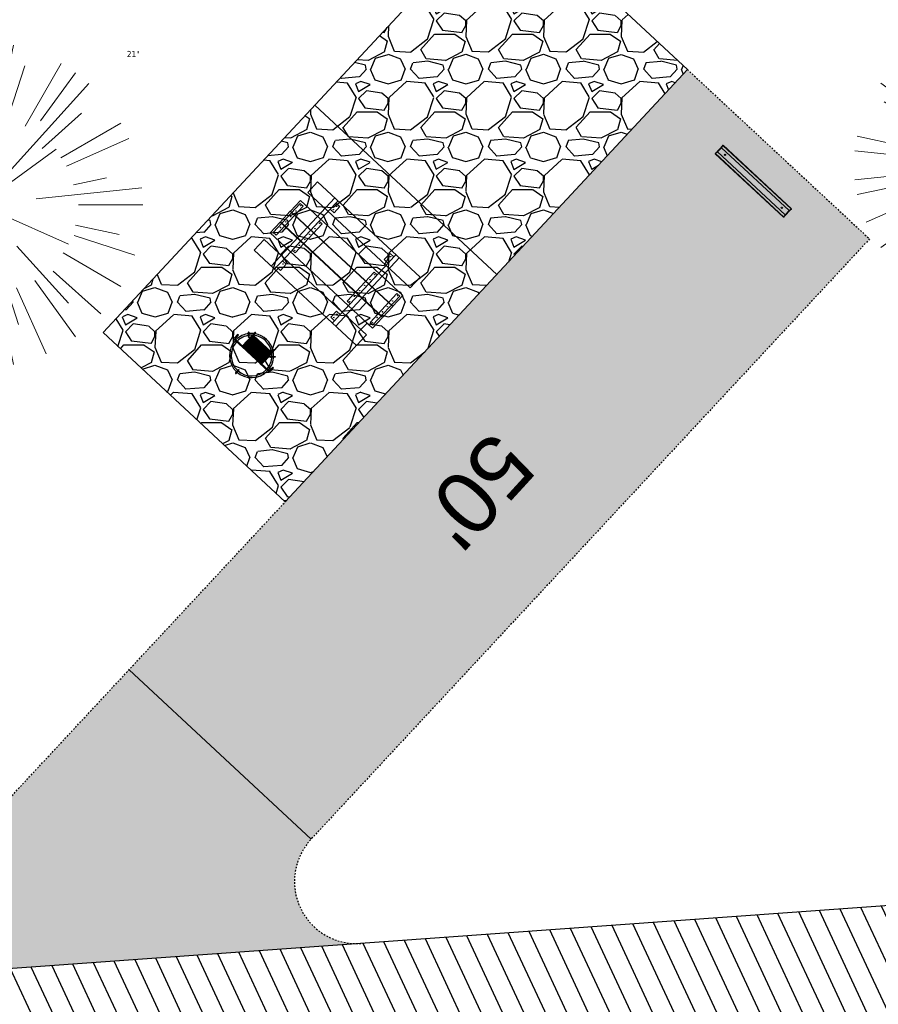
# Model space of a CAD drawing. Header units: feet. Extents: x 1134296 to 1140710, y 647902 to 649877.
# Tile 30 of 57: x 1134661 to 1134717, y 649010 to 649073. Entities that reach past the tile are written whole.
import ezdxf
from ezdxf.lldxf.tags import DXFTag

# ---------------------------------------------------------------- set-up
doc = ezdxf.new("R2010")
doc.units = ezdxf.units.FT
doc.header["$MEASUREMENT"] = 0
doc.linetypes.add('CENTER2', pattern=[1.125, 0.75, -0.125, 0.125, -0.125])
doc.linetypes.add('RAD', pattern=[0.13, 0.08, -0.05])
for name, color, linetype, lineweight in [('-ANGLE-IRON', 8, 'Continuous', 25), ('V-SITE-VEGE', 55, 'Continuous', 18), ('V-SITE-VEGE-TEXT', 8, 'Continuous', 18)]:
    doc.layers.add(name, color=color, linetype=linetype, lineweight=lineweight)
for name, color, linetype in [('-BOLTS-LAGS-SCREWS', 7, 'Continuous'), ('-CONCRETE', 9, 'Continuous'), ('-HARDWARE', 7, 'Continuous'), ('-TIMBER', 5, 'Continuous'), ('C-CAMPSITE-PADS', 6, 'Continuous'), ('C-PRKG-ASPH', 8, 'Continuous'), ('C-PRKG-GRVL', 8, 'Continuous'), ('C-PRKG-WHEL-STOP', 9, 'Continuous'), ('C-ROAD-ASPHALT', 1, 'Continuous'), ('C-ROAD-CNTR', 1, 'CENTER2'), ('C-ROAD-GRVL', 1, 'RAD'), ('C-SWLK-GRVL-PATT', 8, 'Continuous'), ('C-UTIL-WATER-MEP', 7, 'WATER (.5x)'), ('G-XREF', 7, 'Continuous')]:
    doc.layers.add(name, color=color, linetype=linetype)
doc.styles.add('Arial', font='arial.ttf')
doc.styles.add('SEI-Dim & Leader', font='tahoma.ttf')
doc.styles.get("Standard").update_dxf_attribs({"font": 'arial.ttf'})
tags = doc.linetypes.add('WATER (.5x)', pattern='A,0.75,-0.2,["W",Standard,S=0.08,R=0,X=-0.1,Y=-0.04],-0.05', length=1).pattern_tags.tags
tags[6] = DXFTag(74, 10)
pattern_1 = [(115, (0, 0), (-1.132884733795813, -0.5282728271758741), [])]

# ---------------------------------------------------------------- blocks, each defined once
blk = doc.blocks.new('V-SITE-VEGE-Coniferious Tree 2')
at = {"color": 0, "linetype": 'ByBlock'}
for p, q in [((-0.0574950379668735, 0.2703678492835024), (-0.1039851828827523, 0.4890788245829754)), ((-0.0003172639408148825, 0.0025937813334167), (-0.05229705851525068, 0.4972664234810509)), ((-3.601054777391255e-05, 0.2219193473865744), (-3.601054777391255e-05, 0.5000060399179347)), ((0.02890183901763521, 0.2753366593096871), (0.05222503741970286, 0.4972664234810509)), ((0.0571938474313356, 0.2692740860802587), (0.1039131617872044, 0.4890788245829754)), ((-0.06264093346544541, 0.1926377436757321), (-0.1545378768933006, 0.4755369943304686)), ((-0.1460065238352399, 0.2528363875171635), (-0.2500390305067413, 0.4330260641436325)), ((0.06850648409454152, 0.2109817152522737), (0.1382469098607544, 0.425630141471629)), ((0.139142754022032, 0.2410654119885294), (0.2499670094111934, 0.4330260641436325)), ((-0.07913071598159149, 0.1088658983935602), (-0.2939353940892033, 0.4045257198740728)), ((0.1868724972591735, 0.2572635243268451), (0.2938633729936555, 0.4045257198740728)), ((-0.1756943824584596, 0.1950752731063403), (-0.3346129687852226, 0.3715878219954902)), ((0.09777767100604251, 0.108636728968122), (0.3345409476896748, 0.3715878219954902)), ((-0.2201011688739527, 0.1598873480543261), (-0.4045617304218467, 0.2938993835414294)), ((0.1919663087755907, 0.1728666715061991), (0.3115823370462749, 0.2805763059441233)), ((0.2487690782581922, 0.143647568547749), (0.4329900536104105, 0.2500030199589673)), ((-0.2844040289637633, 0.1641894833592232), (-0.393144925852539, 0.2269610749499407)), ((0.2658942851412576, 0.1183972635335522), (0.4567507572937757, 0.2033670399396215)), ((-0.0009318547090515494, -0.0006770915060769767), (0.2349564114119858, 0.1707208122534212)), ((-0.2961437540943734, 0.06292784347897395), (-0.4891148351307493, 0.1039491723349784)), ((-0.01992166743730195, 0.008854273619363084), (-0.2318825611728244, 0.1032199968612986)), ((0.2872695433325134, 0.06106323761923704), (0.3884790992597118, 0.08257391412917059)), ((-0.3060292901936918, 0.03215663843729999), (-0.4973024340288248, 0.05226104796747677)), ((0.173080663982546, 0.01818771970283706), (0.497230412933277, 0.05226104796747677)), ((0.3024988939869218, 0), (0.4999700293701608, 0)), ((-0.2182782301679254, -0.02292736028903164), (-0.4973024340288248, -0.05226104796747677)), ((-0.02300503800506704, -0.02554197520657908), (-0.2137781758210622, -0.2373882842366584)), ((0.01849546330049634, -0.008260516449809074), (0.2719985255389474, -0.1211160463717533)), ((-0.302185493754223, -0.0642195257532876), (-0.4891148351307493, -0.1039491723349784)), ((0.2936342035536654, -0.06241742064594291), (0.4274066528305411, -0.09084484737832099)), ((-0.1320480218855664, -0.1188660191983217), (-0.3716238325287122, -0.3345769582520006)), ((0.2891445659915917, -0.09395946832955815), (0.4755009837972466, -0.1545018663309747)), ((-0.2881436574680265, -0.1282723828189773), (-0.4568227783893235, -0.2033670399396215)), ((0.04781873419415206, -0.1473038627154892), (0.1192466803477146, -0.3671294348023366)), ((0.1143820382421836, -0.1271057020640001), (0.2718110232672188, -0.301920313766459)), ((0.2555295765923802, -0.1475434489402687), (0.4329900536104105, -0.2500030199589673)), ((-0.254528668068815, -0.1848980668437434), (-0.4045617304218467, -0.2938993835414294)), ((0.2253521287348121, -0.2029399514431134), (0.3715518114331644, -0.3345769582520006)), ((0.1688618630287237, -0.2324611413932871), (0.2938633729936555, -0.4045257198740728)), ((-0.1842986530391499, -0.2536176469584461), (-0.2766747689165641, -0.3807650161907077)), ((0.1131111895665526, -0.2541280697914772), (0.2033310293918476, -0.4567867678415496)), ((-0.1213812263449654, -0.2725449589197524), (-0.1855903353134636, -0.4167758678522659)), ((-0.09098502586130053, -0.2799408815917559), (-0.1545378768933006, -0.4755369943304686)), ((-0.02966136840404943, -0.2817638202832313), (-0.04434904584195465, -0.4216092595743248)), ((-3.601054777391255e-05, -0.2817638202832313), (-3.601054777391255e-05, -0.5000060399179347)), ((0.06104806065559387, -0.2873055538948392), (0.1039131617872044, -0.4890788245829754))]:
    blk.add_line(p, q, dxfattribs=at)
blk.add_circle((-3.601054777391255e-05, 0), 0.02083358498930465)
blk = doc.blocks.new('C_XBASE-PACTOLA_02403811')
at = {"layer": 'V-SITE-VEGE'}
for p, xscale, yscale, zscale in [((1134724.024, 649063.838), 17.99978256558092, 17.99978256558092, 17.99978256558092), ((1134658.752, 649061.302), 20.99974632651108, 20.99974632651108, 20.99974632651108)]:
    blk.add_blockref('V-SITE-VEGE-Coniferious Tree 2', p, dxfattribs=dict(at, xscale=xscale, yscale=yscale, zscale=zscale))
at = {"layer": 'V-SITE-VEGE-TEXT', "insert": (1134668.223234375, 649070.802), "char_height": 0.4, "attachment_point": 7, "style": 'SEI-Dim & Leader'}
blk.add_mtext('21"', dxfattribs=at)
blk = doc.blocks.new('Wheel_Stop')
for points in [[(-36, 6.75), (36, 6.75)], [(-36, -2.25), (-36, 6.75)], [(-35.625, 4.5), (-36, 6.75)], [(-35.625, 0), (-36, -2.25)], [(-35.955, 6.48), (35.955, 6.48)], [(-35.625, 4.5), (-35.625, 0)], [(-35.625, 4.5), (35.625, 4.5)], [(-35.625, 0), (35.625, 0)], [(35.625, 4.5), (36, 6.75)], [(35.625, 4.5), (35.625, 0)], [(35.625, 0), (36, -2.25)], [(36, -2.25), (36, 6.75)], [(-36, -2.25), (36, -2.25)], [(-35.955, -1.98), (35.955, -1.98)]]:
    blk.add_lwpolyline(points)
for centre in [(-30, 2.25), (30, 2.25)]:
    blk.add_circle(centre, 0.5)
blk = doc.blocks.new('10FT_Precast Table')
at = {"layer": '-ANGLE-IRON'}
for p, q in [((-28.53399626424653, 27.12499979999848), (-28.53399626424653, 33.62500020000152)), ((-28.53399626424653, 33.62500020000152), (-24.53403626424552, 33.62500020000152)), ((-24.53403626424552, 33.62500020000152), (-24.53403626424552, 27.12499979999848)), ((28.46604333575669, 27.12499979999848), (28.46604333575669, 33.62500020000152)), ((28.46604333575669, 33.62500020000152), (32.4660033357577, 33.62500020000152)), ((32.4660033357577, 33.62500020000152), (32.4660033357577, 27.12499979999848)), ((-24.53403626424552, 27.12499979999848), (-28.53399626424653, 27.12499979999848)), ((32.4660033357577, 27.12499979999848), (28.46604333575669, 27.12499979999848)), ((-49.49999999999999, 15.84066587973), (-52.49999999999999, 15.84066587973)), ((-52.49999999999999, 15.84066587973), (-52.49999999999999, -14.65933416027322)), ((-49.49999999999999, -14.65933416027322), (-49.49999999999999, 15.84066587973)), ((-25.53399626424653, 15.8406658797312), (-28.53399626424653, 15.8406658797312)), ((-28.53399626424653, 15.8406658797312), (-28.53399626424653, -14.65933416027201)), ((-25.53399626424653, -14.65933416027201), (-25.53399626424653, 15.8406658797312)), ((32.4660033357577, 15.84066587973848), (29.4660033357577, 15.84066587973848)), ((29.4660033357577, 15.84066587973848), (29.4660033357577, -14.65933416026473)), ((32.4660033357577, -14.65933416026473), (32.4660033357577, 15.84066587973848)), ((52.50000000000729, 15.8406658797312), (49.50000000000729, 15.8406658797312)), ((49.50000000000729, 15.8406658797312), (49.50000000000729, -14.65933416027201)), ((52.50000000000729, -14.65933416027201), (52.50000000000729, 15.8406658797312)), ((-52.49999999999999, -14.65933416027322), (-49.49999999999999, -14.65933416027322)), ((-28.53399626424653, -14.65933416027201), (-25.53399626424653, -14.65933416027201)), ((29.4660033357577, -14.65933416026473), (32.4660033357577, -14.65933416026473)), ((49.50000000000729, -14.65933416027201), (52.50000000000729, -14.65933416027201)), ((-28.53399626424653, -33.62500019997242), (-28.53399626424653, -27.12499979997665)), ((-28.53399626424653, -27.12499979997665), (-24.53403626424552, -27.12499979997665)), ((-24.53403626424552, -27.12499979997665), (-24.53403626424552, -33.62500019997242)), ((28.46604333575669, -33.62500019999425), (28.46604333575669, -27.1249997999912)), ((28.46604333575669, -27.1249997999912), (32.4660033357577, -27.1249997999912)), ((32.4660033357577, -27.1249997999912), (32.4660033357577, -33.62500019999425)), ((-24.53403626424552, -33.62500019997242), (-28.53399626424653, -33.62500019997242)), ((32.4660033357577, -33.62500019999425), (28.46604333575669, -33.62500019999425))]:
    blk.add_line(p, q, dxfattribs=at)
at = {"layer": '-BOLTS-LAGS-SCREWS'}
for centre in [(-26.53401626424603, 32.12500020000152), (30.46602333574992, 32.12500020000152), (-26.53401626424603, 28.62499979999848), (30.46602333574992, 28.62499979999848), (-50.99999999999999, 14.84066987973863), (-50.99999999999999, 9.340670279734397), (-27.03399626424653, 14.84066987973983), (-27.03399626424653, 9.340670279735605), (30.9660033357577, 14.84066987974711), (30.9660033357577, 9.34067027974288), (51.00000000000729, 14.84066987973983), (51.00000000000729, 9.340670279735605), (-50.99999999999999, 3.340670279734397), (-27.03399626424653, 3.340670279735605), (30.9660033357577, 3.340670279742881), (51.00000000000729, 3.340670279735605), (-50.99999999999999, -2.159338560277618), (-27.03399626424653, -2.15933856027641), (30.9660033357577, -2.159338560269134), (51.00000000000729, -2.15933856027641), (-50.99999999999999, -8.159338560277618), (-50.99999999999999, -13.65933816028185), (-27.03399626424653, -8.15933856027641), (-27.03399626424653, -13.65933816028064), (30.9660033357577, -8.159338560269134), (30.9660033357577, -13.65933816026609), (51.00000000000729, -8.15933856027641), (51.00000000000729, -13.65933816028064), (-26.53401626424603, -28.62499979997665), (30.46602333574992, -28.6249997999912), (-26.53401626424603, -32.12500019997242), (30.46602333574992, -32.12500019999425)]:
    blk.add_circle(centre, 0.15625000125, dxfattribs=at)
at = {"layer": '-CONCRETE'}
for p, q in [((-32.03399630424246, -35.99999999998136), (-32.03399630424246, 35.99999999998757)), ((-28.53399626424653, 35.99999999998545), (-28.53399626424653, 33.62500020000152)), ((32.4660033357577, 36), (32.4660033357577, 33.62500020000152)), ((35.96600337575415, -35.99999999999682), (35.96600337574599, 35.99999999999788)), ((-28.53399626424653, -27.12499979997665), (-28.53399626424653, 27.12499979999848)), ((32.4660033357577, -27.1249997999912), (32.4660033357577, 27.12499979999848)), ((-28.53399626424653, -35.99999999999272), (-28.53399626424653, -33.62500019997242)), ((32.4660033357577, -33.62500019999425), (32.4660033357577, -36))]:
    blk.add_line(p, q, dxfattribs=at)
at = {"layer": '-TIMBER'}
for p, q in [((-53.99999999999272, 24.74999999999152), (-54, 35.99999999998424)), ((-54, 35.99999999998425), (54, 36.0000000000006)), ((54.00000000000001, 24.75000000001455), (54.00000000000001, 36)), ((-54, 24.74999999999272), (53.99999999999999, 24.74999999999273)), ((-53.99999999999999, 6.465667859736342), (-53.99999999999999, 17.71566785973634)), ((-53.99999999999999, 17.71566785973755), (54, 17.71566785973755)), ((54.00000000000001, 17.71566785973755), (54.00000000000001, 6.46566785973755)), ((-53.99999999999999, 6.46566785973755), (54, 6.46566785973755)), ((-53.99999999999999, -5.034336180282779), (-53.99999999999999, 6.215667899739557)), ((-53.99999999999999, 6.215667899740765), (54, 6.215667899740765)), ((54.00000000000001, 6.215667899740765), (54.00000000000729, -5.034336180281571)), ((54.00000000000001, -5.034336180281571), (-53.99999999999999, -5.034336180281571)), ((-53.99999999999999, -16.53433614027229), (-53.99999999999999, -5.28433614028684)), ((54.00000000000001, -5.284336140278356), (-53.99999999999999, -5.284336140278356)), ((54.00000000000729, -5.28433614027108), (54.00000000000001, -16.53433614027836)), ((54.00000000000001, -16.53433614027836), (-53.99999999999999, -16.53433614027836)), ((-54, -35.99999999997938), (-53.99999999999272, -24.74999999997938)), ((-54, -24.74999999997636), (53.99999999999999, -24.75000000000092)), ((54.00000000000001, -36), (54.00000000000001, -24.75)), ((-54, -35.99999999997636), (53.99999999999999, -36.00000000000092))]:
    blk.add_line(p, q, dxfattribs=at)
blk = doc.blocks.new('*X386')
at = {"color": 0}
for p, q in [((146.0622026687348, 353.5980429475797), (146.1426743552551, 353.6785146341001)), ((146.0622026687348, 352.8909361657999), (146.8122026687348, 353.6409361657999)), ((146.0622026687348, 352.5373827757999), (146.8122026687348, 353.2873827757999)), ((146.0622026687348, 351.8302759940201), (146.8122026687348, 352.5802759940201)), ((146.0622026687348, 351.4767226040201), (146.8122026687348, 352.2267226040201)), ((146.0622026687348, 350.7696158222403), (146.8122026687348, 351.5196158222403)), ((146.3246548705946, 350.6785146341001), (146.8122026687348, 351.1660624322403))]:
    blk.add_line(p, q, dxfattribs=at)
blk = doc.blocks.new('Pilot Rocks FS-30_18_PA')
at = {"layer": '-HARDWARE'}
for p, q in [((-8.817777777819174, 0.04421580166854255), (-17.86666666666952, 0.04421580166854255)), ((-17.86666666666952, 0.04421580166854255), (-12.77892653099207, 0.04421580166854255)), ((-10.20000000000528, 0.04421580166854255), (10.19999999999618, 0.04421580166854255)), ((8.817777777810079, 0.04421580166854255), (17.86666666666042, 0.04421580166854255)), ((12.77892653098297, 0.04421580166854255), (17.86666666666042, 0.04421580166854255)), ((-18.93333333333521, -4.555784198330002), (-18.93333333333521, -1.355784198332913)), ((-18.93333333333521, -1.355784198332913), (-18.86666666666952, -1.355784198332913)), ((-18.86666666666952, -1.355784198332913), (-18.86666666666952, -0.9557841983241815)), ((-18.86666666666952, -1.355784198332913), (-18.86666666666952, -0.9557841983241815)), ((-18.20000000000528, -1.355784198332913), (-18.20000000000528, -0.9557841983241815)), ((-18.20000000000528, -0.9557841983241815), (-18.20000000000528, -1.355784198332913)), ((-18.20000000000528, -1.355784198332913), (-18.13333333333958, -1.355784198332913)), ((-18.13333333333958, -1.355784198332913), (-18.13333333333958, -4.555784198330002)), ((-8.817777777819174, -0.6224508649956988), (-17.86666666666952, -0.6224508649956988)), ((-13.33940419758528, -0.6224508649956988), (-17.86666666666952, -0.6224508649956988)), ((-10.20000000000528, -0.6224508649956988), (10.19999999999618, -0.6224508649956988)), ((-10.20000000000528, -0.6224508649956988), (-10.20000000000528, -11.31238912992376)), ((-9.533333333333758, -0.6224508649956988), (-9.533333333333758, -11.31238912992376)), ((-8.817777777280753, -0.6224508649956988), (-8.817777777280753, -11.64572246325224)), ((-8.284444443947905, -0.6224508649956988), (-8.284444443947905, -11.64572246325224)), ((-7.502222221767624, -0.6224508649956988), (-7.502222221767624, -11.64572246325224)), ((-6.9688888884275, -0.6224508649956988), (-6.9688888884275, -11.64572246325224)), ((-6.18666666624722, -0.6224508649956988), (-6.18666666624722, -11.64572246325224)), ((-5.653333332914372, -0.6224508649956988), (-5.653333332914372, -11.64572246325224)), ((-4.871111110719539, -0.6224508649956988), (-4.871111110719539, -11.64572246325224)), ((-4.337777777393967, -0.6224508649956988), (-4.337777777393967, -11.64572246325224)), ((-3.555555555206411, -0.6224508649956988), (-3.555555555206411, -11.64572246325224)), ((-3.022222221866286, -0.6224508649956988), (-3.022222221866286, -11.64572246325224)), ((-2.23999999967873, -0.6224508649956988), (-2.23999999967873, -11.64572246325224)), ((-1.706666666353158, -0.6224508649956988), (-1.706666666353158, -11.64572246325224)), ((-0.9244444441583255, -0.6224508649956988), (-0.9244444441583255, -11.64572246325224)), ((-0.3911111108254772, -0.6224508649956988), (-0.3911111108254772, -11.64572246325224)), ((0.3911111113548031, -0.6224508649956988), (0.3911111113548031, -11.64572246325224)), ((0.9244444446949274, -0.6224508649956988), (0.9244444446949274, -11.64572246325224)), ((1.706666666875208, -0.6224508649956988), (1.706666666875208, -11.64572246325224)), ((2.240000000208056, -0.6224508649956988), (2.240000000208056, -11.64572246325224)), ((3.022222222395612, -0.6224508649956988), (3.022222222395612, -11.64572246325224)), ((3.555555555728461, -0.6224508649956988), (3.555555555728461, -11.64572246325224)), ((4.337777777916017, -0.6224508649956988), (4.337777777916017, -11.64572246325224)), ((4.871111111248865, -0.6224508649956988), (4.871111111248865, -11.64572246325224)), ((5.653333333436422, -0.6224508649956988), (5.653333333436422, -11.64572246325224)), ((6.18666666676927, -0.6224508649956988), (6.18666666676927, -11.64572246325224)), ((6.968888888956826, -0.6224508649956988), (6.968888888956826, -11.64572246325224)), ((7.502222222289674, -0.6224508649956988), (7.502222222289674, -11.64572246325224)), ((8.28444444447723, -0.6224508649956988), (8.28444444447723, -11.64572246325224)), ((8.817777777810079, -0.6224508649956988), (8.817777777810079, -11.64572246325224)), ((17.86666666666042, -0.6224508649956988), (8.817777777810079, -0.6224508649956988)), ((9.533333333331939, -0.6224508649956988), (9.533333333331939, -11.31238912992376)), ((10.19999999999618, -0.6224508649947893), (10.19999999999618, -11.31238912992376)), ((18.13333333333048, -4.555784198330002), (18.13333333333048, -1.355784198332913)), ((18.13333333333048, -1.355784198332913), (18.19999999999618, -1.355784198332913)), ((18.93333333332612, -4.555784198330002), (18.13333333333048, -4.555784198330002)), ((18.19999999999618, -1.355784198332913), (18.19999999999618, -0.9557841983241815)), ((18.19999999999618, -1.355784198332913), (18.19999999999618, -0.9557841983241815)), ((18.86666666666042, -1.355784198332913), (18.86666666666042, -0.9557841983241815)), ((18.86666666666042, -0.9557841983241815), (18.86666666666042, -1.355784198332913)), ((18.86666666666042, -1.355784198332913), (18.93333333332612, -1.355784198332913)), ((18.93333333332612, -1.355784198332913), (18.93333333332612, -4.555784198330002)), ((-10.20000000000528, -11.31238912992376), (-10.20000000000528, -14.84572246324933)), ((-10.20000000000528, -13.68324198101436), (-10.20000000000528, -14.84572246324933)), ((-9.533333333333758, -11.31238912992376), (-9.533333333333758, -14.84572246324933)), ((-9.533333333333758, -11.64572246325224), (9.533333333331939, -11.64572246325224)), ((-9.533333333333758, -12.31238912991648), (9.533333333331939, -12.31238912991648)), ((-9.533333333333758, -14.84572246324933), (-9.533333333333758, -14.47618734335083)), ((9.533333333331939, -11.31238912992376), (9.533333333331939, -14.84572246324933)), ((9.533333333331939, -14.47618734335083), (9.533333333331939, -14.84572246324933)), ((10.19999999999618, -11.31238912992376), (10.19999999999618, -14.84572246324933)), ((10.19999999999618, -14.84572246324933), (10.19999999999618, -13.68324198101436))]:
    blk.add_line(p, q, dxfattribs=at)
at = {"layer": '-HARDWARE', "flags": 128}
for points in [[(0.04426932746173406, 18.18944163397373, 1), (-0.6223972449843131, 18.18908719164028), (-0.6206959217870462, 14.98908764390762, 1), (0.04597065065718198, 14.98944208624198), (0.04426932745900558, 18.18944163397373)], [(-11.77825193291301, -8.933957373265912, -1), (-11.29140720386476, -9.3893985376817), (-13.47752479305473, -11.72625323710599, -1), (-13.96436952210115, -11.27081207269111), (-11.77825193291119, -8.93395737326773)], [(11.77825193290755, -8.933957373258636, 1), (11.29140720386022, -9.389398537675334), (13.47752479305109, -11.72625323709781, 1), (13.96436952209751, -11.27081207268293), (11.77825193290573, -8.933957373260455)]]:
    blk.add_lwpolyline(points, format="xyb", dxfattribs=at)
at = {"layer": '-HARDWARE'}
for points in [[(-18.93333333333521, -4.555784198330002), (-18.93333333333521, -1.355784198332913), (-18.13333333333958, -1.355784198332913), (-18.13333333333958, -4.555784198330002)], [(-7.502222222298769, -11.64572246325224), (-8.28444444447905, -11.64572246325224), (-8.28444444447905, -0.6224508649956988), (-7.502222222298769, -0.6224508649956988)], [(-6.186666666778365, -11.64572246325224), (-6.968888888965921, -11.64572246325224), (-6.968888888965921, -0.6224508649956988), (-6.186666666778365, -0.6224508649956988)], [(-4.87111111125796, -11.64572246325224), (-5.653333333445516, -11.64572246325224), (-5.653333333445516, -0.6224508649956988), (-4.87111111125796, -0.6224508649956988)], [(-3.555555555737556, -11.64572246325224), (-4.337777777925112, -11.64572246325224), (-4.337777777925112, -0.6224508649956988), (-3.555555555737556, -0.6224508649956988)], [(-2.240000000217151, -11.64572246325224), (-3.022222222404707, -11.64572246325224), (-3.022222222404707, -0.6224508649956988), (-2.240000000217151, -0.6224508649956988)], [(-0.9244444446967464, -11.64572246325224), (-1.706666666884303, -11.64572246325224), (-1.706666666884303, -0.6224508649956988), (-0.9244444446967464, -0.6224508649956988)], [(-0.3911111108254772, -11.64572246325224), (0.3911111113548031, -11.64572246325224), (0.3911111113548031, -0.6224508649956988), (-0.3911111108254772, -0.6224508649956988)], [(0.9244444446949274, -11.64572246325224), (1.706666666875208, -11.64572246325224), (1.706666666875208, -0.6224508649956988), (0.9244444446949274, -0.6224508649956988)], [(2.240000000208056, -11.64572246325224), (3.022222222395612, -11.64572246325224), (3.022222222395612, -0.6224508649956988), (2.240000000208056, -0.6224508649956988)], [(3.555555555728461, -11.64572246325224), (4.337777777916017, -11.64572246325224), (4.337777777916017, -0.6224508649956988), (3.555555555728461, -0.6224508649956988)], [(4.871111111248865, -11.64572246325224), (5.653333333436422, -11.64572246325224), (5.653333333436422, -0.6224508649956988), (4.871111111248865, -0.6224508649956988)], [(6.18666666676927, -11.64572246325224), (6.968888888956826, -11.64572246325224), (6.968888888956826, -0.6224508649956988), (6.18666666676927, -0.6224508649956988)], [(7.502222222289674, -11.64572246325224), (8.28444444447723, -11.64572246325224), (8.28444444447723, -0.6224508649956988), (7.502222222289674, -0.6224508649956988)], [(18.93333333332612, -4.555784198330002), (18.93333333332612, -1.355784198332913), (18.13333333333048, -1.355784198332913), (18.13333333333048, -4.555784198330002)]]:
    blk.add_lwpolyline(points, close=True, dxfattribs=at)
for centre, radius, start, end in [((0, 9.094947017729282e-13), 17.06666666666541, 0.1484403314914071, 179.8515596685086), ((0, 0), 15.73333333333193, 0.1610200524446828, 179.8389799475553), ((-17.86666666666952, -0.9557841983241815), 1, 90, 180), ((-17.86666666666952, -0.9557841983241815), 1, 90, 180), ((17.86666666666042, -0.9557841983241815), 1, 0, 90), ((17.86666666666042, -0.9557841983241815), 1, 0, 90), ((-17.86666666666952, -0.9557841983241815), 0.3333333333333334, 90, 180), ((-17.86666666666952, -0.9557841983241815), 0.3333333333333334, 90, 180), ((0, 9.094947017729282e-13), 17.06666666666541, 182.0901397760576, 220.7490543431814), ((0, 0), 15.73333333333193, 182.2673591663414, 220.2247561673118), ((0, 0), 15.73333333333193, 319.7752438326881, 357.7326408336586), ((0, 9.094947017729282e-13), 17.06666666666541, 319.2509456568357, 357.9098602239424), ((17.86666666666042, -0.9557841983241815), 0.3333333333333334, 0, 90), ((17.86666666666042, -0.9557841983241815), 0.3333333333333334, 0, 90), ((-9.094947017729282e-13, 1.818989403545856e-12), 17.06666666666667, 220.7490543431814, 233.2977773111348), ((-9.094947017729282e-13, 1.818989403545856e-12), 15.73333333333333, 220.2247561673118, 229.5860659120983), ((-9.866666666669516, -11.64572246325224), 0.3333333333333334, 0, 180), ((-9.866666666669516, -14.84572246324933), 0.3333333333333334, 180, 0), ((-9.866666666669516, -14.84572246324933), 0.3333333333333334, 180, 0), ((-9.094947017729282e-13, 1.818989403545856e-12), 15.73333333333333, 232.7040475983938, 307.2959524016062), ((-9.094947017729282e-13, 1.818989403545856e-12), 17.06666666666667, 236.0413981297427, 303.9586018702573), ((9.866666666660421, -11.64572246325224), 0.3333333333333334, 0, 180), ((9.866666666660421, -14.84572246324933), 0.3333333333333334, 180, 0), ((9.866666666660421, -14.84572246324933), 0.3333333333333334, 180, 0), ((-9.094947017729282e-13, 1.818989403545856e-12), 15.73333333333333, 310.4139340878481, 319.7752438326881), ((-6.821210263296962e-11, 6.548361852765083e-11), 17.06666666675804, 306.7022226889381, 319.2509456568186)]:
    blk.add_arc(centre, radius, start, end, dxfattribs=at)
at = {"layer": '-HARDWARE', "rotation": 180}
for p, xscale, yscale, zscale in [((137.6663495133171, 372.583162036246), 1.066666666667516, 1.066666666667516, 1.066666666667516), ((-137.6663495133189, 372.583162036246), -1.066666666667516, 1.066666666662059, 1.066666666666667)]:
    blk.add_blockref('*X386', p, dxfattribs=dict(at, xscale=xscale, yscale=yscale, zscale=zscale))
blk = doc.blocks.new('C_PBASE-PACTOLA_02403811')
at = {"layer": 'C-CAMPSITE-PADS'}
for points in [[(1134678.411658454, 649042.1799189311), (1134666.697380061, 649053.078344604), (1134692.581140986, 649080.8997557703), (1134704.295419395, 649070.0013300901)], [(1134678.411658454, 649042.1799189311), (1134704.295419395, 649070.0013300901)]]:
    blk.add_lwpolyline(points, dxfattribs=at)
at = {"layer": 'C-ROAD-ASPHALT'}
blk.add_lwpolyline([(1134916.811965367, 648653.2299950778), (1134952.321656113, 648718.215074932, 0.01915469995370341), (1134969.657277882, 648753.0477392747), (1135036.873309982, 648902.1641641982, 0.009218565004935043), (1135044.254367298, 648919.3790657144), (1135101.509820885, 649060.0203951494, 0.04927264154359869), (1135107.544114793, 649080.3791714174), (1135113.245677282, 649110.0761826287, 0.3025232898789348), (1135079.742163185, 649189.7952543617), (1135017.583038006, 649231.0012923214, 0.03670103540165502), (1134952.658282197, 649267.4907225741), (1134930.361796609, 649277.95101182, 0.265468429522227), (1134828.518541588, 649269.7547374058), (1134807.494103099, 649255.3935736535, 0.04164346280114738), (1134780.654611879, 649233.5777859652), (1134706.829601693, 649162.5981949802, 0.05765878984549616), (1134625.196538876, 649063.6602364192, -0.5722564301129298), (1134616.582948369, 649064.0343807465), (1134601.857481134, 649091.7855040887)], format="xyb", dxfattribs=at)
blk.add_lwpolyline([(1134609.502741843, 649004.1715281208, -0.08481675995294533), (1134717.918854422, 649151.0643979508), (1134791.743864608, 649222.0439889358, -0.04164346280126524), (1134816.518779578, 649242.1816391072), (1134837.543218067, 649256.5428028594, -0.2654684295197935), (1134923.566161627, 649263.4658695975), (1134945.862647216, 649253.0055803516, -0.03670103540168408), (1135008.742528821, 649217.6654234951), (1135070.901654, 649176.4593855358, -0.3025232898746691), (1135097.532652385, 649113.0929439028), (1135091.831089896, 649083.3959326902, -0.0492726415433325), (1135086.690765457, 649066.0532714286), (1135029.43531187, 648925.4119419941, -0.009218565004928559), (1135022.286728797, 648908.7392420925), (1134970.105907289, 648792.9779079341, 0.09466954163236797), (1134957.786175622, 648834.7349342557), (1134921.92741579, 648904.3472810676, 0.300313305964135), (1134722.086161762, 649016.5601342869), (1134632.500993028, 649010.1122188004, 0.09071439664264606)], format="xyb", close=True, dxfattribs=at)
at = {"layer": 'C-ROAD-CNTR', "flags": 128}
blk.add_lwpolyline([(1134682.815781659, 648422.2458494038), (1134669.21986276, 648425.8462855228, -0.1774687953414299), (1134620.150062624, 648460.1534391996), (1134616.502637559, 648465.3792168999, -0.1042089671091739), (1134576.197064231, 648560.2628234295), (1134558.554057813, 648650.0509356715, -0.01381007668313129), (1134553.979962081, 648677.2843639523), (1134544.902369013, 648742.2703875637, -0.09433329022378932), (1134550.434197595, 648854.3354307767), (1134558.997505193, 648889.7214101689, -0.1428635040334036), (1134712.374228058, 649156.8312964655), (1134786.199238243, 649227.8108874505, -0.04164346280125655), (1134812.006441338, 649248.7876063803), (1134833.030879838, 649263.1487701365, -0.2654684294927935), (1134926.96397912, 649270.7084407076), (1134949.260464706, 649260.2481514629, -0.03670103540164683), (1135013.162783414, 649224.3333579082), (1135075.321908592, 649183.1273199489, -0.3025232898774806), (1135105.389164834, 649111.5845632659), (1135099.687602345, 649081.8875520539, -0.04927264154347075), (1135094.100293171, 649063.036833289), (1135036.844839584, 648922.3955038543, -0.009218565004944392), (1135029.58001939, 648905.4517031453), (1134962.363987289, 648756.3352782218, -0.01915469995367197), (1134945.301367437, 648722.0511597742), (1134909.791676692, 648657.06607992, -0.111236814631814), (1134866.238656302, 648607.5744966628), (1134762.181369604, 648532.0907847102, 0.3229446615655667), (1134716.395894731, 648393.2215671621), (1134719.721086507, 648382.7059234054, -0.1714240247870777), (1134715.287797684, 648249.5554414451), (1134707.163513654, 648228.7837741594, -0.02272318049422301), (1134688.713657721, 648187.2766264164, 0.05045028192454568), (1134653.344169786, 648094.1277041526)], format="xyb", dxfattribs=at)
at = {"layer": 'C-ROAD-GRVL', "flags": 128}
blk.add_lwpolyline([(1134704.295419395, 649070.0013300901), (1134716.009697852, 649059.1029043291)], dxfattribs=at)
for points in [[(1134716.009697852, 649059.1029043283), (1134680.07895049, 649020.4823929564, 0.681198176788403), (1134683.294678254, 649013.7681073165)], [(1134639.921450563, 649010.6463081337, 0.1896277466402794), (1134656.430271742, 649018.5530129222), (1134678.411658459, 649042.1799189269)]]:
    blk.add_lwpolyline(points, format="xyb", dxfattribs=at)
at = {"layer": 'C-UTIL-WATER-MEP', "flags": 128}
blk.add_lwpolyline([(1134713.292159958, 648416.2441137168), (1134669.731849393, 648427.7796426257, -0.1774687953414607), (1134621.79009064, 648461.2981261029), (1134618.142665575, 648466.5239038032, -0.1042089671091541), (1134578.159536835, 648560.6484414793), (1134560.516530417, 648650.4365537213, -0.01381007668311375), (1134555.960731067, 648677.5610482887), (1134546.883138, 648742.5470719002, -0.09433329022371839), (1134552.378087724, 648853.8650148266), (1134560.941395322, 648889.2509942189, -0.1428635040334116), (1134713.760384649, 649155.3895718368), (1134787.585394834, 649226.3691628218, -0.04164346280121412), (1134813.134525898, 649247.1361145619), (1134834.158964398, 649261.4972783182, -0.2654684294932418), (1134926.114524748, 649268.8977979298), (1134948.411010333, 649258.437508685, -0.03670103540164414), (1135012.057719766, 649222.6663743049), (1135074.216844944, 649181.4603363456, -0.302523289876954), (1135103.425036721, 649111.961658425), (1135097.723474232, 649082.264647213, -0.04927264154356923), (1135092.247911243, 649063.7909428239), (1135034.992457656, 648923.1496133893, -0.009218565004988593), (1135027.756696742, 648906.273587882), (1134960.540664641, 648757.1571629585, -0.01915469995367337), (1134943.546295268, 648723.0101809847), (1134908.036604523, 648658.0251011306, -0.1112368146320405), (1134865.064291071, 648609.1934056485), (1134761.007004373, 648533.7096936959, 0.1574684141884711), (1134714.965670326, 648470.6755079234, 0.1574684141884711)], format="xyb", dxfattribs=at)
at = {"layer": 'Defpoints', "flags": 128}
for points in [[(1134692.034690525, 649056.822766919), (1134680.320412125, 649067.7211925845)], [(1134680.07895049, 649020.4823929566), (1134668.364672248, 649031.3808186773)]]:
    blk.add_lwpolyline(points, dxfattribs=at)
at = {"layer": '-HARDWARE', "xscale": 0.08333333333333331, "yscale": 0.08333333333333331, "zscale": 0.08333333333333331, "rotation": 137.0663009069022}
blk.add_blockref('Pilot Rocks FS-30_18_PA', (1134676.247874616, 649051.598970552), dxfattribs=at)
at = {"xscale": 0.08333333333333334, "yscale": 0.08333333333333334, "zscale": 0.08333333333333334, "rotation": 137.0663008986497}
blk.add_blockref('10FT_Precast Table', (1134681.750065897, 649057.5130541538), dxfattribs=at)
at = {"layer": 'C-PRKG-WHEL-STOP', "xscale": 0.0833333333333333, "yscale": 0.0833333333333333, "zscale": 0.0833333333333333, "rotation": 317.0663005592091}
blk.add_blockref('Wheel_Stop', (1134708.407107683, 649062.6760022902), dxfattribs=at)
at = {"layer": 'C-CAMPSITE-PADS', "style": 'Arial'}
blk.add_text("50'", height=4, rotation=227.5619602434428, dxfattribs=at).set_placement((1134691.791280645, 649046.9136620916))
blk = doc.blocks.new('C_PHTCH-PACTOLA_02403811')
at = {"layer": 'C-PRKG-ASPH'}
h = blk.add_hatch(dxfattribs=at)
h.set_pattern_fill('ANSI31', color=256, scale=10, angle=70)
h.set_pattern_definition(pattern_1)
edge = h.paths.add_edge_path(flags=16)
edge.add_arc((1135093.567290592, 648760.3570235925), 541.9999999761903, 143.5703577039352, 153.2664360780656, ccw=False)
edge.add_arc((1135093.567290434, 648760.3570237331), 541.9999997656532, 133.8742793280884, 143.5703577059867, ccw=False)
edge.add_line((1134717.918854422, 649151.0643979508), (1134791.743864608, 649222.0439889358))
edge.add_arc((1134924.814897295, 649083.6384245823), 191.9999999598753, 124.33581191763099, 133.8742793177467, ccw=False)
edge.add_line((1134816.518779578, 649242.1816391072), (1134837.543218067, 649256.5428028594))
edge.add_arc((1134886.614896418, 649184.7029087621), 87.00000000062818, 64.86660358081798, 124.33581191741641, ccw=False)
edge.add_line((1134923.566161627, 649263.4658695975), (1134945.862647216, 649253.0055803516))
edge.add_arc((1134736.896871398, 648807.5874571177), 491.9999999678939, 56.45911934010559, 64.86660355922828, ccw=False)
edge.add_line((1135008.742528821, 649217.6654234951), (1135070.901654, 649176.4593855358))
edge.add_arc((1135036.644680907, 649124.7828938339), 62.00000000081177, -10.868034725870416, 56.45911933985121, ccw=False)
edge.add_line((1135097.532652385, 649113.0929439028), (1135091.831089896, 649083.3959326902))
edge.add_arc((1135001.481196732, 649100.7423100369), 92.00000001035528, 337.8486329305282, 349.13196525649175, ccw=False)
edge.add_line((1135086.690765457, 649066.0532714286), (1135029.43531187, 648925.4119419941))
edge.add_arc((1134573.749357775, 649110.9228871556), 491.9999995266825, 335.73595333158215, 337.84863296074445, ccw=False)
edge.add_line((1135022.286728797, 648908.7392420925), (1134970.105907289, 648792.9779079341))
edge.add_line((1134970.105907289, 648792.9779079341), (1134955.070696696, 648759.622817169))
edge.add_arc((1134506.533324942, 648961.8064625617), 492.0000003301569, 331.3465562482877, 335.7359533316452, ccw=False)
edge.add_line((1134938.281078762, 648725.8872446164), (1134902.771388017, 648660.9021647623))
edge.add_arc((1134778.161263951, 648728.9926705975), 142.0000000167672, 305.95733191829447, 331.34655630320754, ccw=False)
edge.add_line((1134861.541195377, 648614.0501326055), (1134757.483908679, 648538.5664206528))
edge.add_arc((1134835.579196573, 648430.9089730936), 133.0000000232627, 125.9573319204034, 166.4171722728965)
edge.add_arc((1134672.277915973, 648470.363906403), 35.00000000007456, 244.10855969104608, 346.41717227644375, ccw=False)
edge.add_arc((1134691.461854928, 648509.9128519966), 78.95614352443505, 214.9055155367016, 244.1168481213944, ccw=False)
edge.add_line((1134626.710174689, 648464.732186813), (1134623.062749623, 648469.9579645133))
edge.add_arc((1134821.506139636, 648608.4650796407), 241.9999999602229, 191.1167612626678, 214.9138039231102, ccw=False)
edge.add_line((1134584.046954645, 648561.8052956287), (1134566.403948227, 648651.5934078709))
edge.add_arc((1135049.172208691, 648746.4554480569), 491.9999999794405, 187.9519260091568, 191.1167612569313, ccw=False)
edge.add_line((1134561.903038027, 648678.391101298), (1134552.825444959, 648743.3771249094))
edge.add_arc((1134842.017716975, 648783.7730382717), 292.0000000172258, 166.3961174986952, 187.9519260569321, ccw=False)
edge.add_line((1134558.209758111, 648852.4537669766), (1134566.77306571, 648887.8397463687))
edge.add_arc((1135093.567290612, 648760.357023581), 542.0000000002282, 158.0478401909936, 166.396117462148, ccw=False)
edge.add_arc((1135093.567290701, 648760.357023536), 542.0000000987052, 153.2664360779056, 158.0478401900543, ccw=False)
edge = h.paths.add_edge_path()
edge.add_line((1134664.934415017, 648091.0186503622), (1134641.753924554, 648097.236757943))
edge.add_arc((1135131.441785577, 647965.8792352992), 506.9999999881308, 154.1154939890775, 164.9840567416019, ccw=False)
edge.add_arc((1135131.44177555, 647965.8792402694), 506.9999887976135, 153.4314984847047, 154.115493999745, ccw=False)
edge.add_arc((1134241.513528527, 648410.9103548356), 488.0000000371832, 333.4314984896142, 338.6383717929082)
edge.add_line((1134695.987914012, 648233.1548120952), (1134704.112198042, 648253.9264793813))
edge.add_arc((1134529.027803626, 648322.4060737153), 188.0000000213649, 338.6383717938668, 377.1954705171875)
edge.add_arc((1134651.306425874, 648360.2470375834), 60.00000000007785, 17.1954705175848, 74.97265706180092)
edge.add_line((1134666.863224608, 648418.1951696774), (1134661.500576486, 648419.8056636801))
edge.add_arc((1134691.489318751, 648509.9450223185), 94.99699278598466, 223.9418846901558, 251.5980721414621, ccw=False)
edge.add_arc((1134691.535842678, 648509.9839590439), 95.05751145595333, 214.9165962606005, 223.9393241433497, ccw=False)
edge.add_line((1134613.590003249, 648455.5746160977), (1134609.942525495, 648460.8004692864))
edge.add_arc((1134821.506139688, 648608.4650796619), 258.0000000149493, 191.1167612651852, 214.9138039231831, ccw=False)
edge.add_line((1134568.347173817, 648558.7203512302), (1134550.704167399, 648648.5084634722))
edge.add_arc((1135049.172208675, 648746.4554480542), 507.9999999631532, 187.9519260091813, 191.1167612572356, ccw=False)
edge.add_line((1134546.056886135, 648676.177626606), (1134536.979293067, 648741.163650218))
edge.add_arc((1134842.01771694, 648783.7730382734), 307.9999999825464, 166.3961174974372, 187.9519260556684, ccw=False)
edge.add_line((1134542.658637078, 648856.2170945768), (1134551.221944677, 648891.6030739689))
edge.add_arc((1135093.567290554, 648760.3570237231), 557.9999999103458, 163.9213237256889, 166.3961174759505, ccw=False)
edge.add_arc((1134538.177323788, 648920.4382053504), 19.99999999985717, 343.9213237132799, 402.7699397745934)
edge.add_line((1134552.859048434, 648934.0193305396), (1134533.446357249, 648955.005204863))
edge.add_arc((1135093.567290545, 648760.3570234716), 592.9783928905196, 146.0187423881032, 160.8370986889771, ccw=False)
edge.add_line((1134601.857481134, 649091.7855040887), (1134616.582948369, 649064.0343807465))
edge.add_arc((1134620.999668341, 649066.3780071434), 5.000000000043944, 207.9515834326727, 327.0740857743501)
edge.add_arc((1135093.567290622, 648760.3570235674), 558.0000000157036, 133.8742793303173, 147.0740857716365, ccw=False)
edge.add_line((1134706.829601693, 649162.5981949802), (1134780.654611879, 649233.5777859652))
edge.add_arc((1134924.814897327, 649083.6384245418), 208.0000000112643, 124.3358119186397, 133.8742793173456, ccw=False)
edge.add_line((1134807.494103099, 649255.3935736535), (1134828.518541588, 649269.7547374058))
edge.add_arc((1134886.614896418, 649184.7029087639), 102.9999999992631, 64.86660357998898, 124.33581191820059, ccw=False)
edge.add_line((1134930.361796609, 649277.9510118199), (1134952.658282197, 649267.4907225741))
edge.add_arc((1134736.896871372, 648807.5874570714), 508.0000000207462, 56.4591193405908, 64.86660355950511, ccw=False)
edge.add_line((1135017.583038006, 649231.0012923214), (1135079.742163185, 649189.7952543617))
edge.add_arc((1135036.644680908, 649124.782893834), 77.99999999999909, -10.868034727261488, 56.45911934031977, ccw=False)
edge.add_line((1135113.245677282, 649110.0761826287), (1135107.544114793, 649080.3791714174))
edge.add_arc((1135001.481196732, 649100.7423100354), 108.0000000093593, 337.84863293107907, 349.131965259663, ccw=False)
edge.add_line((1135101.509820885, 649060.0203951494), (1135044.254367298, 648919.3790657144))
edge.add_arc((1134573.749357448, 649110.9228872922), 507.9999998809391, 335.7359533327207, 337.84863295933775, ccw=False)
edge.add_line((1135036.873309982, 648902.1641641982), (1134969.657277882, 648753.0477392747))
edge.add_arc((1134506.53332524, 648961.8064624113), 507.9999999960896, 331.346556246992, 335.73595333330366, ccw=False)
edge.add_line((1134952.321656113, 648718.215074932), (1134916.811965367, 648653.2299950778))
edge.add_arc((1134778.161263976, 648728.9926705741), 157.9999999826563, 305.9573319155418, 331.3465563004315, ccw=False)
edge.add_line((1134870.936117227, 648601.0988607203), (1134766.878830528, 648525.6151487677))
edge.add_arc((1134835.579196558, 648430.9089731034), 117.0000000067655, 125.9573319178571, 162.264860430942)
edge.add_arc((1134752.713885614, 648457.4106757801), 29.99999999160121, 162.264860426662, 196.8024120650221)
edge.add_arc((1134835.579196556, 648430.9089731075), 113.0000000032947, 170.9217318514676, 197.5476736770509)
edge.add_line((1134727.837491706, 648396.8395581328), (1134731.162683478, 648386.3239143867))
edge.add_arc((1134529.027802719, 648322.4060734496), 212.0000009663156, 11.340079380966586, 17.54767372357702, ccw=False)
edge.add_arc((1134529.055568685, 648322.403813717), 211.9732215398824, -20.64909134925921, 11.342153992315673, ccw=False)
edge.add_arc((1134759.869013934, 648235.3149369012), 34.72371615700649, 159.1871917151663, 239.4135572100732)
edge.add_line((1134742.200276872, 648205.422593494), (1134709.513, 648185.696))
edge.add_line((1134709.513, 648185.696), (1134698.996135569, 648181.0065459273))
edge.add_arc((1135131.441785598, 647965.8792352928), 483.0000000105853, 153.5511843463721, 164.9840567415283)
h = blk.add_hatch(dxfattribs=at)
h.set_pattern_fill('ANSI31', color=256, scale=10, angle=70)
h.set_pattern_definition(pattern_1)
edge = h.paths.add_edge_path()
edge.add_arc((1134528.118781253, 648951.5747513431), 468.1169545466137, 332.7082799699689, 335.7919468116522)
edge.add_line((1134955.070696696, 648759.622817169), (1134970.105907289, 648792.9779079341))
edge.add_arc((1134854.663832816, 648781.6144823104), 116.0000000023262, 5.621742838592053, 27.25393242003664)
edge.add_line((1134957.786175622, 648834.7349342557), (1134921.92741579, 648904.3472810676))
edge.add_arc((1134737.018387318, 648809.0968155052), 208.0000000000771, 27.25393242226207, 94.11677930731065)
edge.add_line((1134722.086161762, 649016.5601342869), (1134632.500993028, 649010.1122188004))
edge.add_arc((1134637.239103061, 648944.282511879), 66.00000000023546, 94.1167793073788, 114.8502392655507)
edge.add_arc((1135093.567290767, 648760.3570235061), 542.000000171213, 153.2664360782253, 158.047840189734)
edge.add_arc((1134637.23910306, 648944.2825118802), 49.99999999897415, 94.11677930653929, 158.0478401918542, ccw=False)
edge.add_line((1134633.649625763, 648994.1535019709), (1134723.234794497, 649000.6014174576))
edge.add_arc((1134737.018387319, 648809.0968155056), 191.9999999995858, 27.25393242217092, 94.1167793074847, ccw=False)
edge.add_line((1134907.703644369, 648897.0203221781), (1134943.5624042, 648827.4079753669))
edge.add_arc((1134854.663832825, 648781.6144823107), 99.99999999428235, -26.539358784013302, 27.253932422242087, ccw=False)
at = {"layer": 'C-PRKG-GRVL'}
h = blk.add_hatch(dxfattribs=at)
h.set_pattern_fill('AR-SAND', color=256)
h.set_pattern_definition([(37.50000000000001, (0, 0), (-0.06299335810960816, 1.926823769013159), [0, -1.52, 0, -1.7, 0, -1.625]), (7.499999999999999, (0, 0), (1.769776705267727, 2.82214606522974), [0, -0.82, 0, -1.37, 0, -0.525]), (327.5, (-1.23, 0), (3.114141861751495, 0.005659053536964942), [0, -0.5, 0, -1.8, 0, -2.35]), (317.5, (-1.23, 0), (3.006126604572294, 0.8776755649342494), [0, -0.25, 0, -1.18, 0, -1.35])])
edge = h.paths.add_edge_path()
edge.add_arc((1134638.126711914, 649035.5818031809), 25.00000000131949, 274.1167793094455, 317.0663003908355)
edge.add_line((1134656.430271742, 649018.5530129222), (1134704.295419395, 649070.0013300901))
edge.add_line((1134704.295419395, 649070.0013300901), (1134716.009697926, 649059.1029042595))
edge.add_line((1134716.009697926, 649059.1029042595), (1134680.078950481, 649020.4823929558))
edge.add_arc((1134683.007520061, 649017.7577865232), 3.99999999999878, 137.0663005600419, 274.1167793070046)
edge.add_line((1134683.294678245, 649013.7681073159), (1134639.921450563, 649010.6463081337))
at = {"layer": 'C-SWLK-GRVL-PATT'}
h = blk.add_hatch(dxfattribs=at)
h.set_pattern_fill('GRAVEL', color=256, scale=5)
h.set_pattern_definition([(228.012787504, (3.6, 5), (-40.00000000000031, -45.00000000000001), [0.67268, -66.5954402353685]), (184.969740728, (3.15, 4.5), (59.99999999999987, 5.000000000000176), [1.15434, -114.27962380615]), (132.510447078, (2, 4.4), (50.00000000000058, -54.99999999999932), [0.8139400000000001, -80.5801629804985]), (267.273689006, (0.05, 3.15), (5.000000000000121, 100.0000000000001), [1.05119, -104.067790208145]), (292.833654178, (0, 2.1), (-24.99999999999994, 60.00000000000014), [1.030775, -102.0468656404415]), (357.273689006, (0.4, 1.15), (-100.0000000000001, 5.000000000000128), [1.05119, -104.067790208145]), (37.6942404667, (1.45, 1.1), (-64.99999999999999, -49.99999999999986), [1.390145, -137.62424274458]), (72.2553283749, (2.55, 1.95), (35.00000000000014, 110), [1.31244, -129.9316074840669]), (121.429565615, (2.95, 3.2), (-40.0000000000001, 64.99999999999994), [1.05475, -104.420365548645]), (175.236358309, (2.4, 4.1), (54.99999999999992, -5.00000000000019), [1.20416, -59.0038128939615]), (222.397437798, (1.2, 4.2), (-59.99999999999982, -54.99999999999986), [1.55724, -154.1668750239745]), (138.814074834, (5, 3.1), (-35.00000000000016, 30), [0.5315049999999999, -52.61922406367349]), (171.46923439, (4.600000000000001, 3.45), (64.99999999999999, -9.999999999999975), [1.011185, -100.107557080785]), (225, (3.6, 3.6), (-5.551115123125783e-16, -4.999999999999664), [0.707105, -6.3639628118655]), (203.198590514, (3.25, 4.2), (24.99999999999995, 9.999999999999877), [0.38079, -37.6980755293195]), (291.801409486, (2.9, 4.050000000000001), (-4.99999999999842, 15.00000000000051), [0.538515, -26.3873090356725]), (30.96375653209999, (3.1, 3.55), (15.00000000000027, 9.999999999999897), [0.874645, -28.2801144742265]), (161.565051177, (3.85, 4), (10.00000000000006, -4.999999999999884), [0.632455, -15.178933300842]), (16.389540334, (0, 4.050000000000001), (49.99999999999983, 15.00000000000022), [0.886, -87.714225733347]), (70.3461759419, (0.8500000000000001, 4.3), (-20.0000000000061, -55.00000000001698), [0.7433049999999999, -73.58703873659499]), (293.198590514, (3.85, 5), (-9.999999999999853, 24.99999999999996), [0.761575, -37.3172905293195]), (343.610459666, (4.149999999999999, 4.3), (-49.99999999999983, 15.00000000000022), [0.8859999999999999, -87.71422573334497]), (339.44395478, (0, 0.95), (-25.00000000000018, 10.00000000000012), [0.8543999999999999, -41.86561872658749]), (294.775140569, (0.8, 0.65), (-25.00000000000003, 55.00000000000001), [0.71589, -70.87321531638]), (66.8014094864, (3.9, 0), (9.999999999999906, 24.99999999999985), [0.761575, -37.3172905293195]), (17.3540246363, (4.2, 0.7000000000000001), (-64.99999999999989, -19.99999999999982), [0.838155, -82.97711807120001]), (69.44395478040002, (1.45, 0), (-10.00000000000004, -24.99999999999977), [0.4272, -42.29281872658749]), (101.309932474, (3.6, 0), (-4.999999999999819, 20.00000000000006), [0.25495, -25.240147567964]), (165.963756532, (3.55, 0.25), (14.99999999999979, -5.000000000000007), [1.030775, -19.5847531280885]), (186.009005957, (2.55, 0.5), (50.00000000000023, 4.999999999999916), [0.9552499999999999, -94.56961587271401]), (303.690067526, (3.1, 3.1), (-4.999999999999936, 9.999999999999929), [0.7211099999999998, -17.30664637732]), (353.157226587, (3.5, 2.5), (85.00000000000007, -10.00000000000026), [1.25897, -124.6378131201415]), (60.9453959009, (4.75, 2.35), (-19.99999999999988, -34.99999999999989), [0.51478, -50.963370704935]), (90, (5, 2.8), (-4.999999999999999, 5), [0.3, -4.699999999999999]), (120.256437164, (2.45, 0.65), (20.00000000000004, -35.00000000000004), [0.69462, -68.76759994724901]), (48.01278750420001, (2.1, 1.25), (40, 44.99999999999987), [1.34536, -65.92276023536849]), (0, (3, 2.25), (5, 5), [1.3, -3.7]), (325.3048464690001, (4.3, 2.25), (50.0000000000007, -34.99999999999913), [0.7905699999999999, -78.26637150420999]), (254.054604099, (4.95, 1.8), (-5.000000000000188, -20.00000000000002), [0.72801, -35.6725394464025]), (207.645975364, (4.75, 1.1), (-94.99999999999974, -50.00000000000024), [1.185325, -117.347370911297]), (175.42607874, (3.7, 0.55), (-64.99999999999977, 5.000000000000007), [1.253995, -124.1453670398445])])
h.paths.add_polyline_path([(1134666.697380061, 649053.078344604), (1134678.411658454, 649042.1799189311), (1134704.295419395, 649070.0013300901), (1134692.581140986, 649080.8997557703)])

msp = doc.modelspace()

# ---------------------------------------------------------------- block references
at = {"layer": 'G-XREF'}
for name in ['C_PBASE-PACTOLA_02403811', 'C_XBASE-PACTOLA_02403811', 'C_PHTCH-PACTOLA_02403811']:
    msp.add_blockref(name, (0, 0), dxfattribs=at)

doc.saveas('drawing.dxf')
